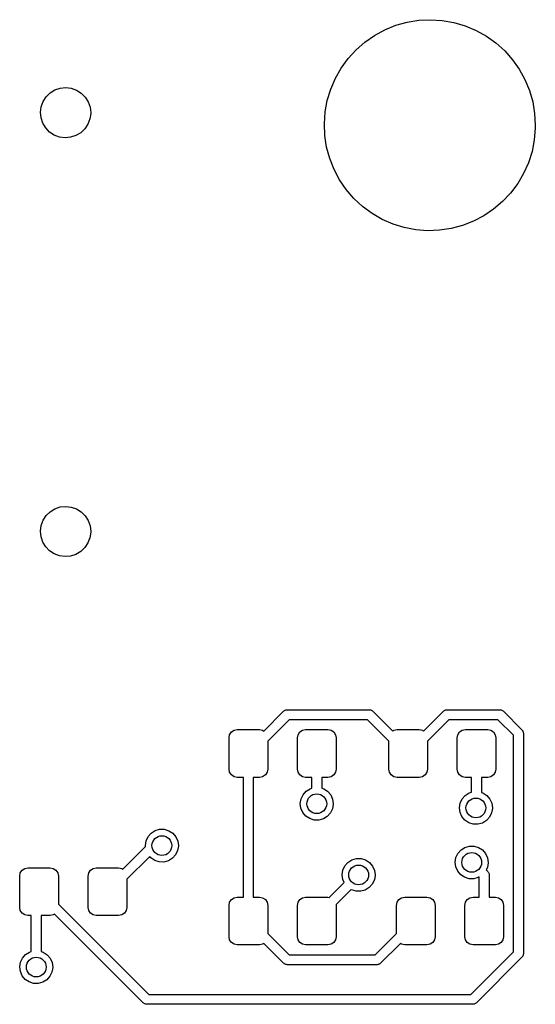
# Model space of a CAD drawing. Extents: x 2.72 to 6.24, y -5.23 to -2.47.
# Tile 10 of 10: x 5.61 to 6.23, y -3.65 to -2.47. Entities that reach past the tile are written whole.
import ezdxf

# ---------------------------------------------------------------- set-up
doc = ezdxf.new("R2010")
doc.units = 0
doc.header["$MEASUREMENT"] = 0
doc.layers.add('BLACK', color=7, linetype='CONTINUOUS')

msp = doc.modelspace()

# ---------------------------------------------------------------- linework, layer by layer
at = {"layer": 'BLACK', "linetype": 'CONTINUOUS'}
for p, q in [((6.0594, -2.48074), (6.07295, -2.47695)), ((6.07295, -2.47695), (6.08683, -2.47471)), ((6.08683, -2.47471), (6.10088, -2.47402)), ((6.10088, -2.47402), (6.11492, -2.4749)), ((6.11492, -2.4749), (6.12877, -2.47734)), ((6.12877, -2.47734), (6.14226, -2.48132)), ((6.03399, -2.4927), (6.04636, -2.48601)), ((6.04636, -2.48601), (6.0594, -2.48074)), ((6.14226, -2.48132), (6.15523, -2.48677)), ((6.15523, -2.48677), (6.16751, -2.49363)), ((6.01185, -2.50999), (6.02244, -2.50072)), ((6.02244, -2.50072), (6.03399, -2.4927)), ((6.16751, -2.49363), (6.17894, -2.50182)), ((6.17894, -2.50182), (6.18939, -2.51123)), ((6.00237, -2.52037), (6.01185, -2.50999)), ((6.18939, -2.51123), (6.19873, -2.52175)), ((5.9941, -2.53175), (6.00237, -2.52037)), ((6.19873, -2.52175), (6.20684, -2.53324)), ((5.98715, -2.54398), (5.9941, -2.53175)), ((6.20684, -2.53324), (6.21362, -2.54556)), ((5.98161, -2.55691), (5.98715, -2.54398)), ((6.21362, -2.54556), (6.21898, -2.55857)), ((5.64175, -2.56604), (5.64653, -2.56136)), ((5.64653, -2.56136), (5.65223, -2.55786)), ((5.65223, -2.55786), (5.65856, -2.5557)), ((5.65856, -2.5557), (5.66521, -2.555)), ((5.66521, -2.555), (5.67185, -2.55579)), ((5.67185, -2.55579), (5.67815, -2.55804)), ((5.67815, -2.55804), (5.6838, -2.56162)), ((5.6838, -2.56162), (5.68851, -2.56637)), ((5.97755, -2.57038), (5.98161, -2.55691)), ((6.21898, -2.55857), (6.22285, -2.57209)), ((5.63584, -2.57795), (5.63813, -2.57166)), ((5.63813, -2.57166), (5.64175, -2.56604)), ((5.68851, -2.56637), (5.69205, -2.57204)), ((5.69205, -2.57204), (5.69425, -2.57835)), ((5.97501, -2.58421), (5.97755, -2.57038)), ((6.22285, -2.57209), (6.2252, -2.58596)), ((5.635, -2.58458), (5.63584, -2.57795)), ((5.63566, -2.59124), (5.635, -2.58458)), ((5.69499, -2.58584), (5.69406, -2.59246)), ((5.69425, -2.57835), (5.695, -2.585)), ((5.695, -2.585), (5.69499, -2.58584)), ((5.97403, -2.59824), (5.97501, -2.58421)), ((5.63777, -2.59758), (5.63566, -2.59124)), ((5.64123, -2.6033), (5.63777, -2.59758)), ((5.69406, -2.59246), (5.69168, -2.59871)), ((6.2252, -2.58596), (6.22598, -2.6)), ((5.64588, -2.60812), (5.64123, -2.6033)), ((5.65147, -2.61178), (5.64588, -2.60812)), ((5.68314, -2.6089), (5.67739, -2.61232)), ((5.68798, -2.60428), (5.68314, -2.6089)), ((5.69168, -2.59871), (5.68798, -2.60428)), ((5.97462, -2.61229), (5.97403, -2.59824)), ((6.22594, -2.60352), (6.22476, -2.61753)), ((6.22598, -2.6), (6.22594, -2.60352)), ((5.65774, -2.61411), (5.65147, -2.61178)), ((5.66437, -2.61499), (5.65774, -2.61411)), ((5.67103, -2.61439), (5.66437, -2.61499)), ((5.67739, -2.61232), (5.67103, -2.61439)), ((5.97677, -2.62619), (5.97462, -2.61229)), ((6.22476, -2.61753), (6.22203, -2.63133)), ((5.98046, -2.63977), (5.97677, -2.62619)), ((6.22203, -2.63133), (6.21777, -2.64474)), ((5.98563, -2.65284), (5.98046, -2.63977)), ((5.99224, -2.66526), (5.98563, -2.65284)), ((6.21777, -2.64474), (6.21205, -2.65759)), ((6.00018, -2.67687), (5.99224, -2.66526)), ((6.21205, -2.65759), (6.20493, -2.66972)), ((6.00937, -2.68752), (6.00018, -2.67687)), ((6.20493, -2.66972), (6.19651, -2.68098)), ((6.01969, -2.69707), (6.00937, -2.68752)), ((6.18688, -2.69123), (6.17617, -2.70035)), ((6.19651, -2.68098), (6.18688, -2.69123)), ((6.03102, -2.70542), (6.01969, -2.69707)), ((6.17617, -2.70035), (6.16451, -2.70822)), ((6.0432, -2.71245), (6.03102, -2.70542)), ((6.05609, -2.71808), (6.0432, -2.71245)), ((6.15204, -2.71473), (6.13893, -2.71982)), ((6.16451, -2.70822), (6.15204, -2.71473)), ((6.06952, -2.72224), (6.05609, -2.71808)), ((6.08334, -2.72488), (6.06952, -2.72224)), ((6.09736, -2.72596), (6.08334, -2.72488)), ((6.11142, -2.72547), (6.09736, -2.72596)), ((6.12533, -2.72341), (6.11142, -2.72547)), ((6.13893, -2.71982), (6.12533, -2.72341)), ((5.65223, -3.05786), (5.65856, -3.0557)), ((5.65856, -3.0557), (5.66521, -3.055)), ((5.66521, -3.055), (5.67185, -3.05579)), ((5.67185, -3.05579), (5.67815, -3.05804)), ((5.63813, -3.07166), (5.64175, -3.06604)), ((5.64175, -3.06604), (5.64653, -3.06136)), ((5.64653, -3.06136), (5.65223, -3.05786)), ((5.67815, -3.05804), (5.6838, -3.06162)), ((5.6838, -3.06162), (5.68851, -3.06637)), ((5.68851, -3.06637), (5.69205, -3.07204)), ((5.635, -3.08458), (5.63584, -3.07795)), ((5.63584, -3.07795), (5.63813, -3.07166)), ((5.69205, -3.07204), (5.69425, -3.07835)), ((5.69425, -3.07835), (5.695, -3.085)), ((5.63566, -3.09124), (5.635, -3.08458)), ((5.63777, -3.09758), (5.63566, -3.09124)), ((5.69499, -3.08584), (5.69406, -3.09246)), ((5.695, -3.085), (5.69499, -3.08584)), ((5.64123, -3.1033), (5.63777, -3.09758)), ((5.69168, -3.09871), (5.68798, -3.10428)), ((5.69406, -3.09246), (5.69168, -3.09871)), ((5.64588, -3.10812), (5.64123, -3.1033)), ((5.65147, -3.11178), (5.64588, -3.10812)), ((5.65774, -3.11411), (5.65147, -3.11178)), ((5.66437, -3.11499), (5.65774, -3.11411)), ((5.67103, -3.11439), (5.66437, -3.11499)), ((5.67739, -3.11232), (5.67103, -3.11439)), ((5.68314, -3.1089), (5.67739, -3.11232)), ((5.68798, -3.10428), (5.68314, -3.1089)), ((5.90179, -3.32316), (5.92539, -3.29956)), ((5.92539, -3.29956), (5.92606, -3.29918)), ((5.92606, -3.29918), (5.92661, -3.29863)), ((5.92661, -3.29863), (5.92737, -3.29842)), ((5.92737, -3.29842), (5.92804, -3.29804)), ((5.92804, -3.29804), (5.92882, -3.29804)), ((5.92882, -3.29804), (5.92957, -3.29783)), ((5.92957, -3.29783), (6.02789, -3.29783)), ((6.02789, -3.29783), (6.02864, -3.29804)), ((6.02864, -3.29804), (6.02942, -3.29804)), ((6.02942, -3.29804), (6.0301, -3.29842)), ((6.0301, -3.29842), (6.03085, -3.29863)), ((6.03085, -3.29863), (6.0314, -3.29918)), ((6.0314, -3.29918), (6.03207, -3.29956)), ((6.03207, -3.29956), (6.05567, -3.32316)), ((6.09264, -3.32316), (6.11624, -3.29956)), ((6.11624, -3.29956), (6.11691, -3.29918)), ((6.11691, -3.29918), (6.11746, -3.29863)), ((6.11746, -3.29863), (6.11821, -3.29842)), ((6.11821, -3.29842), (6.11888, -3.29804)), ((6.11888, -3.29804), (6.11966, -3.29804)), ((6.11966, -3.29804), (6.12041, -3.29783)), ((6.12041, -3.29783), (6.18374, -3.29783)), ((6.18374, -3.29783), (6.18449, -3.29804)), ((6.18449, -3.29804), (6.18527, -3.29804)), ((6.18527, -3.29804), (6.18594, -3.29842)), ((6.18594, -3.29842), (6.18669, -3.29863)), ((6.18669, -3.29863), (6.18724, -3.29918)), ((6.18724, -3.29918), (6.18792, -3.29956)), ((6.18792, -3.29956), (6.21002, -3.32167)), ((5.93201, -3.30965), (5.90644, -3.33522)), ((6.02545, -3.30965), (5.93201, -3.30965)), ((6.05102, -3.33522), (6.02545, -3.30965)), ((6.12286, -3.30965), (6.09728, -3.33522)), ((6.18129, -3.30965), (6.12286, -3.30965)), ((6.19994, -3.32829), (6.18129, -3.30965)), ((5.86093, -3.32753), (5.86306, -3.32434)), ((5.86306, -3.32434), (5.86625, -3.32221)), ((5.86625, -3.32221), (5.87002, -3.32146)), ((5.87002, -3.32146), (5.89659, -3.32146)), ((5.89659, -3.32146), (5.90036, -3.32221)), ((5.90036, -3.32221), (5.90179, -3.32316)), ((5.94262, -3.32753), (5.94475, -3.32434)), ((5.94475, -3.32434), (5.94795, -3.32221)), ((5.94795, -3.32221), (5.95171, -3.32146)), ((5.95171, -3.32146), (5.97829, -3.32146)), ((5.97829, -3.32146), (5.98205, -3.32221)), ((5.98205, -3.32221), (5.98525, -3.32434)), ((5.98525, -3.32434), (5.98738, -3.32753)), ((6.05567, -3.32316), (6.0571, -3.32221)), ((6.0571, -3.32221), (6.06087, -3.32146)), ((6.06087, -3.32146), (6.08744, -3.32146)), ((6.08744, -3.32146), (6.09121, -3.32221)), ((6.09121, -3.32221), (6.09264, -3.32316)), ((6.13347, -3.32753), (6.1356, -3.32434)), ((6.1356, -3.32434), (6.13879, -3.32221)), ((6.13879, -3.32221), (6.14256, -3.32146)), ((6.14256, -3.32146), (6.16913, -3.32146)), ((6.16913, -3.32146), (6.1729, -3.32221)), ((6.1729, -3.32221), (6.17609, -3.32434)), ((6.17609, -3.32434), (6.17823, -3.32753)), ((6.21002, -3.32167), (6.21041, -3.32234)), ((6.21041, -3.32234), (6.21096, -3.32289)), ((6.21096, -3.32289), (6.21116, -3.32364)), ((6.21116, -3.32364), (6.21155, -3.32432)), ((6.21155, -3.32432), (6.21155, -3.3251)), ((6.21155, -3.3251), (6.21175, -3.32585)), ((6.21175, -3.32585), (6.21175, -3.58915)), ((5.86018, -3.3313), (5.86093, -3.32753)), ((5.86018, -3.3687), (5.86018, -3.3313)), ((5.90644, -3.33522), (5.90644, -3.3687)), ((5.94187, -3.3313), (5.94262, -3.32753)), ((5.94187, -3.3687), (5.94187, -3.3313)), ((5.98738, -3.32753), (5.98813, -3.3313)), ((5.98813, -3.3313), (5.98813, -3.3687)), ((6.05102, -3.3687), (6.05102, -3.33522)), ((6.09728, -3.33522), (6.09728, -3.3687)), ((6.13272, -3.3313), (6.13347, -3.32753)), ((6.13272, -3.3687), (6.13272, -3.3313)), ((6.17823, -3.32753), (6.17898, -3.3313)), ((6.17898, -3.3313), (6.17898, -3.3687)), ((6.19994, -3.58671), (6.19994, -3.32829)), ((5.86093, -3.37247), (5.86018, -3.3687)), ((5.86306, -3.37566), (5.86093, -3.37247)), ((5.90569, -3.37247), (5.90355, -3.37566)), ((5.90644, -3.3687), (5.90569, -3.37247)), ((5.94262, -3.37247), (5.94187, -3.3687)), ((5.94475, -3.37566), (5.94262, -3.37247)), ((5.98738, -3.37247), (5.98525, -3.37566)), ((5.98813, -3.3687), (5.98738, -3.37247)), ((6.05177, -3.37247), (6.05102, -3.3687)), ((6.05391, -3.37566), (6.05177, -3.37247)), ((6.09653, -3.37247), (6.0944, -3.37566)), ((6.09728, -3.3687), (6.09653, -3.37247)), ((6.13347, -3.37247), (6.13272, -3.3687)), ((6.1356, -3.37566), (6.13347, -3.37247)), ((6.17823, -3.37247), (6.17609, -3.37566)), ((6.17898, -3.3687), (6.17823, -3.37247)), ((5.86625, -3.37779), (5.86306, -3.37566)), ((5.87002, -3.37854), (5.86625, -3.37779)), ((5.8774, -3.37854), (5.87002, -3.37854)), ((5.8774, -3.52146), (5.8774, -3.37854)), ((5.89659, -3.37854), (5.88921, -3.37854)), ((5.88921, -3.37854), (5.88921, -3.52146)), ((5.90036, -3.37779), (5.89659, -3.37854)), ((5.90355, -3.37566), (5.90036, -3.37779)), ((5.94795, -3.37779), (5.94475, -3.37566)), ((5.95171, -3.37854), (5.94795, -3.37779)), ((5.95909, -3.37854), (5.95171, -3.37854)), ((5.95909, -3.39142), (5.95909, -3.37854)), ((5.97829, -3.37854), (5.97091, -3.37854)), ((5.97091, -3.37854), (5.97091, -3.39143)), ((5.98205, -3.37779), (5.97829, -3.37854)), ((5.98525, -3.37566), (5.98205, -3.37779)), ((6.0571, -3.37779), (6.05391, -3.37566)), ((6.06087, -3.37854), (6.0571, -3.37779)), ((6.08744, -3.37854), (6.06087, -3.37854)), ((6.09121, -3.37779), (6.08744, -3.37854)), ((6.0944, -3.37566), (6.09121, -3.37779)), ((6.13879, -3.37779), (6.1356, -3.37566)), ((6.14256, -3.37854), (6.13879, -3.37779)), ((6.14994, -3.37854), (6.14256, -3.37854)), ((6.14994, -3.39618), (6.14994, -3.37854)), ((6.16913, -3.37854), (6.16175, -3.37854)), ((6.16175, -3.37854), (6.16175, -3.39668)), ((6.1729, -3.37779), (6.16913, -3.37854)), ((6.17609, -3.37566), (6.1729, -3.37779)), ((5.94855, -3.39919), (5.95224, -3.39501)), ((5.95224, -3.39501), (5.95696, -3.39203)), ((5.95696, -3.39203), (5.95909, -3.39142)), ((5.97091, -3.39143), (5.97326, -3.39213)), ((5.97326, -3.39213), (5.97794, -3.39517)), ((5.97794, -3.39517), (5.98158, -3.39939)), ((6.14696, -3.39703), (6.14994, -3.39618)), ((6.16175, -3.39668), (6.16326, -3.39713)), ((5.94532, -3.40976), (5.94618, -3.40424)), ((5.94618, -3.40424), (5.94855, -3.39919)), ((5.98158, -3.39939), (5.98389, -3.40448)), ((5.98389, -3.40448), (5.98469, -3.41)), ((6.13618, -3.40924), (6.13855, -3.40419)), ((6.13855, -3.40419), (6.14224, -3.40001)), ((6.14224, -3.40001), (6.14696, -3.39703)), ((6.16326, -3.39713), (6.16794, -3.40017)), ((6.16794, -3.40017), (6.17158, -3.40439)), ((6.17158, -3.40439), (6.17389, -3.40948)), ((5.94604, -3.41529), (5.94532, -3.40976)), ((5.94829, -3.4204), (5.94604, -3.41529)), ((5.98375, -3.41598), (5.98132, -3.42101)), ((5.98468, -3.41048), (5.98375, -3.41598)), ((5.98469, -3.41), (5.98468, -3.41048)), ((6.13532, -3.41476), (6.13618, -3.40924)), ((6.13604, -3.42029), (6.13532, -3.41476)), ((6.13829, -3.4254), (6.13604, -3.42029)), ((6.17468, -3.41548), (6.17375, -3.42098)), ((6.17389, -3.40948), (6.17469, -3.415)), ((6.17469, -3.415), (6.17468, -3.41548)), ((5.95188, -3.42467), (5.94829, -3.4204)), ((5.95653, -3.42777), (5.95188, -3.42467)), ((5.96185, -3.42943), (5.95653, -3.42777)), ((5.96743, -3.42953), (5.96185, -3.42943)), ((5.97282, -3.42807), (5.96743, -3.42953)), ((5.97757, -3.42515), (5.97282, -3.42807)), ((5.98132, -3.42101), (5.97757, -3.42515)), ((6.14188, -3.42967), (6.13829, -3.4254)), ((6.14653, -3.43277), (6.14188, -3.42967)), ((6.16757, -3.43015), (6.16282, -3.43307)), ((6.17132, -3.42601), (6.16757, -3.43015)), ((6.17375, -3.42098), (6.17132, -3.42601)), ((5.76724, -3.44501), (5.77196, -3.44203)), ((5.77196, -3.44203), (5.77733, -3.4405)), ((5.77733, -3.4405), (5.78291, -3.44053)), ((5.78291, -3.44053), (5.78826, -3.44213)), ((5.78826, -3.44213), (5.79294, -3.44517)), ((6.15185, -3.43443), (6.14653, -3.43277)), ((6.15743, -3.43453), (6.15185, -3.43443)), ((6.16282, -3.43307), (6.15743, -3.43453)), ((5.76032, -3.45976), (5.76118, -3.45424)), ((5.76118, -3.45424), (5.76355, -3.44919)), ((5.76355, -3.44919), (5.76724, -3.44501)), ((5.79294, -3.44517), (5.79658, -3.44939)), ((5.79658, -3.44939), (5.79889, -3.45448)), ((5.79889, -3.45448), (5.79969, -3.46)), ((5.73349, -3.48816), (5.7605, -3.46115)), ((5.7605, -3.46115), (5.76032, -3.45976)), ((5.79875, -3.46598), (5.79632, -3.47101)), ((5.79968, -3.46048), (5.79875, -3.46598)), ((5.79969, -3.46), (5.79968, -3.46048)), ((6.13355, -3.46919), (6.13724, -3.46501)), ((6.13724, -3.46501), (6.14196, -3.46203)), ((6.14196, -3.46203), (6.14733, -3.4605)), ((6.14733, -3.4605), (6.15291, -3.46053)), ((6.15291, -3.46053), (6.15826, -3.46213)), ((6.15826, -3.46213), (6.16294, -3.46517)), ((6.16294, -3.46517), (6.16658, -3.46939)), ((5.76542, -3.47293), (5.73813, -3.50022)), ((5.76688, -3.47467), (5.76542, -3.47293)), ((5.77153, -3.47777), (5.76688, -3.47467)), ((5.77685, -3.47943), (5.77153, -3.47777)), ((5.78782, -3.47807), (5.78243, -3.47953)), ((5.79257, -3.47515), (5.78782, -3.47807)), ((5.79632, -3.47101), (5.79257, -3.47515)), ((6.00224, -3.48001), (6.00696, -3.47703)), ((6.00696, -3.47703), (6.01233, -3.4755)), ((6.01233, -3.4755), (6.01791, -3.47553)), ((6.01791, -3.47553), (6.02326, -3.47713)), ((6.02326, -3.47713), (6.02794, -3.48017)), ((6.13032, -3.47976), (6.13118, -3.47424)), ((6.13118, -3.47424), (6.13355, -3.46919)), ((6.16658, -3.46939), (6.16889, -3.47448)), ((6.16889, -3.47448), (6.16969, -3.48)), ((5.61093, -3.49253), (5.61306, -3.48934)), ((5.61306, -3.48934), (5.61625, -3.48721)), ((5.61625, -3.48721), (5.62002, -3.48646)), ((5.62002, -3.48646), (5.64659, -3.48646)), ((5.64659, -3.48646), (5.65036, -3.48721)), ((5.65036, -3.48721), (5.65355, -3.48934)), ((5.65355, -3.48934), (5.65569, -3.49253)), ((5.69262, -3.49253), (5.69475, -3.48934)), ((5.69475, -3.48934), (5.69795, -3.48721)), ((5.69795, -3.48721), (5.70171, -3.48646)), ((5.70171, -3.48646), (5.72829, -3.48646)), ((5.72829, -3.48646), (5.73205, -3.48721)), ((5.73205, -3.48721), (5.73349, -3.48816)), ((5.78243, -3.47953), (5.77685, -3.47943)), ((5.99532, -3.49476), (5.99618, -3.48924)), ((5.99618, -3.48924), (5.99855, -3.48419)), ((5.99855, -3.48419), (6.00224, -3.48001)), ((6.02794, -3.48017), (6.03158, -3.48439)), ((6.03158, -3.48439), (6.03389, -3.48948)), ((6.03389, -3.48948), (6.03469, -3.495)), ((6.13104, -3.48529), (6.13032, -3.47976)), ((6.13329, -3.4904), (6.13104, -3.48529)), ((6.13688, -3.49467), (6.13329, -3.4904)), ((6.16875, -3.48598), (6.16731, -3.48896)), ((6.16731, -3.48896), (6.16918, -3.49082)), ((6.16968, -3.48048), (6.16875, -3.48598)), ((6.16918, -3.49082), (6.16956, -3.4915)), ((6.16969, -3.48), (6.16968, -3.48048)), ((5.61018, -3.4963), (5.61093, -3.49253)), ((5.61018, -3.5337), (5.61018, -3.4963)), ((5.65569, -3.49253), (5.65644, -3.4963)), ((5.65644, -3.4963), (5.65644, -3.52978)), ((5.69187, -3.4963), (5.69262, -3.49253)), ((5.69187, -3.5337), (5.69187, -3.4963)), ((5.73813, -3.50022), (5.73813, -3.5337)), ((5.99604, -3.50029), (5.99532, -3.49476)), ((5.99766, -3.50398), (5.99604, -3.50029)), ((6.03375, -3.50098), (6.03132, -3.50601)), ((6.03468, -3.49548), (6.03375, -3.50098)), ((6.03469, -3.495), (6.03468, -3.49548)), ((6.14153, -3.49777), (6.13688, -3.49467)), ((6.14685, -3.49943), (6.14153, -3.49777)), ((6.15243, -3.49953), (6.14685, -3.49943)), ((6.15782, -3.49807), (6.15243, -3.49953)), ((6.15899, -3.49734), (6.15782, -3.49807)), ((6.15909, -3.49745), (6.15899, -3.49734)), ((6.15909, -3.52146), (6.15909, -3.49745)), ((6.16956, -3.4915), (6.17011, -3.49205)), ((6.17011, -3.49205), (6.17032, -3.4928)), ((6.17032, -3.4928), (6.1707, -3.49347)), ((6.1707, -3.49347), (6.1707, -3.49425)), ((6.1707, -3.49425), (6.17091, -3.495)), ((6.17091, -3.495), (6.17091, -3.52146)), ((5.97988, -3.52177), (5.99766, -3.50398)), ((6.00596, -3.51239), (5.98795, -3.5304)), ((6.00653, -3.51277), (6.00596, -3.51239)), ((6.01185, -3.51443), (6.00653, -3.51277)), ((6.02282, -3.51307), (6.01743, -3.51453)), ((6.02757, -3.51015), (6.02282, -3.51307)), ((6.03132, -3.50601), (6.02757, -3.51015)), ((5.86093, -3.52753), (5.86306, -3.52434)), ((5.86306, -3.52434), (5.86625, -3.52221)), ((5.86625, -3.52221), (5.87002, -3.52146)), ((5.87002, -3.52146), (5.8774, -3.52146)), ((5.88921, -3.52146), (5.89659, -3.52146)), ((5.89659, -3.52146), (5.90036, -3.52221)), ((5.90036, -3.52221), (5.90355, -3.52434)), ((5.90355, -3.52434), (5.90569, -3.52753)), ((5.94262, -3.52753), (5.94475, -3.52434)), ((5.94475, -3.52434), (5.94795, -3.52221)), ((5.94795, -3.52221), (5.95171, -3.52146)), ((5.95171, -3.52146), (5.97829, -3.52146)), ((5.97829, -3.52146), (5.97988, -3.52177)), ((6.01743, -3.51453), (6.01185, -3.51443)), ((6.06093, -3.52753), (6.06306, -3.52434)), ((6.06306, -3.52434), (6.06625, -3.52221)), ((6.06625, -3.52221), (6.07002, -3.52146)), ((6.07002, -3.52146), (6.09659, -3.52146)), ((6.09659, -3.52146), (6.10036, -3.52221)), ((6.10036, -3.52221), (6.10355, -3.52434)), ((6.10355, -3.52434), (6.10569, -3.52753)), ((6.14262, -3.52753), (6.14475, -3.52434)), ((6.14475, -3.52434), (6.14795, -3.52221)), ((6.14795, -3.52221), (6.15171, -3.52146)), ((6.15171, -3.52146), (6.15909, -3.52146)), ((6.17091, -3.52146), (6.17829, -3.52146)), ((6.17829, -3.52146), (6.18205, -3.52221)), ((6.18205, -3.52221), (6.18525, -3.52434)), ((6.18525, -3.52434), (6.18738, -3.52753)), ((5.61093, -3.53747), (5.61018, -3.5337)), ((5.61306, -3.54066), (5.61093, -3.53747)), ((5.65644, -3.52978), (5.76426, -3.6376)), ((5.69262, -3.53747), (5.69187, -3.5337)), ((5.69475, -3.54066), (5.69262, -3.53747)), ((5.73738, -3.53747), (5.73525, -3.54066)), ((5.73813, -3.5337), (5.73738, -3.53747)), ((5.86018, -3.5313), (5.86093, -3.52753)), ((5.86018, -3.5687), (5.86018, -3.5313)), ((5.90569, -3.52753), (5.90644, -3.5313)), ((5.90644, -3.5313), (5.90644, -3.56478)), ((5.94187, -3.5313), (5.94262, -3.52753)), ((5.94187, -3.5687), (5.94187, -3.5313)), ((5.98795, -3.5304), (5.98813, -3.5313)), ((5.98813, -3.5313), (5.98813, -3.5687)), ((6.06018, -3.5313), (6.06093, -3.52753)), ((6.06018, -3.56478), (6.06018, -3.5313)), ((6.10569, -3.52753), (6.10644, -3.5313)), ((6.10644, -3.5313), (6.10644, -3.5687)), ((6.14187, -3.5313), (6.14262, -3.52753)), ((6.14187, -3.5687), (6.14187, -3.5313)), ((6.18738, -3.52753), (6.18813, -3.5313)), ((6.18813, -3.5313), (6.18813, -3.5687)), ((5.61625, -3.54279), (5.61306, -3.54066)), ((5.62002, -3.54354), (5.61625, -3.54279)), ((5.62409, -3.54354), (5.62002, -3.54354)), ((5.62409, -3.58642), (5.62409, -3.54354)), ((5.64659, -3.54354), (5.63591, -3.54354)), ((5.63591, -3.54354), (5.63591, -3.58643)), ((5.65036, -3.54279), (5.64659, -3.54354)), ((5.65179, -3.54184), (5.65036, -3.54279)), ((5.75764, -3.64768), (5.65179, -3.54184)), ((5.69795, -3.54279), (5.69475, -3.54066)), ((5.70171, -3.54354), (5.69795, -3.54279)), ((5.72829, -3.54354), (5.70171, -3.54354)), ((5.73205, -3.54279), (5.72829, -3.54354)), ((5.73525, -3.54066), (5.73205, -3.54279)), ((5.86093, -3.57247), (5.86018, -3.5687)), ((5.86306, -3.57566), (5.86093, -3.57247)), ((5.90644, -3.56478), (5.93201, -3.59035)), ((5.94262, -3.57247), (5.94187, -3.5687)), ((5.94475, -3.57566), (5.94262, -3.57247)), ((5.98738, -3.57247), (5.98525, -3.57566)), ((5.98813, -3.5687), (5.98738, -3.57247)), ((6.0346, -3.59035), (6.06018, -3.56478)), ((6.10569, -3.57247), (6.10355, -3.57566)), ((6.10644, -3.5687), (6.10569, -3.57247)), ((6.14262, -3.57247), (6.14187, -3.5687)), ((6.14475, -3.57566), (6.14262, -3.57247)), ((6.18738, -3.57247), (6.18525, -3.57566)), ((6.18813, -3.5687), (6.18738, -3.57247)), ((5.86625, -3.57779), (5.86306, -3.57566)), ((5.87002, -3.57854), (5.86625, -3.57779)), ((5.89659, -3.57854), (5.87002, -3.57854)), ((5.90036, -3.57779), (5.89659, -3.57854)), ((5.90179, -3.57684), (5.90036, -3.57779)), ((5.92539, -3.60044), (5.90179, -3.57684)), ((5.94795, -3.57779), (5.94475, -3.57566)), ((5.95171, -3.57854), (5.94795, -3.57779)), ((5.97829, -3.57854), (5.95171, -3.57854)), ((5.98205, -3.57779), (5.97829, -3.57854)), ((5.98525, -3.57566), (5.98205, -3.57779)), ((6.06482, -3.57684), (6.04122, -3.60044)), ((6.06625, -3.57779), (6.06482, -3.57684)), ((6.07002, -3.57854), (6.06625, -3.57779)), ((6.09659, -3.57854), (6.07002, -3.57854)), ((6.10036, -3.57779), (6.09659, -3.57854)), ((6.10355, -3.57566), (6.10036, -3.57779)), ((6.14795, -3.57779), (6.14475, -3.57566)), ((6.15171, -3.57854), (6.14795, -3.57779)), ((6.17829, -3.57854), (6.15171, -3.57854)), ((6.18205, -3.57779), (6.17829, -3.57854)), ((6.18525, -3.57566), (6.18205, -3.57779)), ((5.61118, -3.59924), (5.61355, -3.59419)), ((5.61355, -3.59419), (5.61724, -3.59001)), ((5.61724, -3.59001), (5.62196, -3.58703)), ((5.62196, -3.58703), (5.62409, -3.58642)), ((5.63591, -3.58643), (5.63826, -3.58713)), ((5.63826, -3.58713), (5.64294, -3.59017)), ((5.64294, -3.59017), (5.64658, -3.59439)), ((5.64658, -3.59439), (5.64889, -3.59948)), ((5.93201, -3.59035), (6.0346, -3.59035)), ((6.14905, -3.6376), (6.19994, -3.58671)), ((6.21002, -3.59333), (6.15567, -3.64768)), ((6.21041, -3.59266), (6.21002, -3.59333)), ((6.21096, -3.59211), (6.21041, -3.59266)), ((6.21116, -3.59136), (6.21096, -3.59211)), ((6.21155, -3.59068), (6.21116, -3.59136)), ((6.21175, -3.58915), (6.21155, -3.5899)), ((6.21155, -3.5899), (6.21155, -3.59068)), ((5.61032, -3.60476), (5.61118, -3.59924)), ((5.61104, -3.61029), (5.61032, -3.60476)), ((5.64968, -3.60548), (5.64875, -3.61098)), ((5.64889, -3.59948), (5.64969, -3.605)), ((5.64969, -3.605), (5.64968, -3.60548)), ((5.92606, -3.60082), (5.92539, -3.60044)), ((5.92661, -3.60137), (5.92606, -3.60082)), ((5.92737, -3.60158), (5.92661, -3.60137)), ((5.92804, -3.60196), (5.92737, -3.60158)), ((5.92882, -3.60196), (5.92804, -3.60196)), ((5.92957, -3.60217), (5.92882, -3.60196)), ((6.03705, -3.60217), (5.92957, -3.60217)), ((6.0378, -3.60196), (6.03705, -3.60217)), ((6.03858, -3.60196), (6.0378, -3.60196)), ((6.03925, -3.60158), (6.03858, -3.60196)), ((6.04, -3.60137), (6.03925, -3.60158)), ((6.04055, -3.60082), (6.04, -3.60137)), ((6.04122, -3.60044), (6.04055, -3.60082)), ((5.61329, -3.6154), (5.61104, -3.61029)), ((5.61688, -3.61967), (5.61329, -3.6154)), ((5.62153, -3.62277), (5.61688, -3.61967)), ((5.64257, -3.62015), (5.63782, -3.62307)), ((5.64632, -3.61601), (5.64257, -3.62015)), ((5.64875, -3.61098), (5.64632, -3.61601)), ((5.62685, -3.62443), (5.62153, -3.62277)), ((5.63243, -3.62453), (5.62685, -3.62443)), ((5.63782, -3.62307), (5.63243, -3.62453)), ((5.76426, -3.6376), (6.14905, -3.6376)), ((5.75831, -3.64807), (5.75764, -3.64768)), ((5.75886, -3.64862), (5.75831, -3.64807)), ((5.75961, -3.64882), (5.75886, -3.64862)), ((5.76028, -3.64921), (5.75961, -3.64882)), ((5.76106, -3.64921), (5.76028, -3.64921)), ((5.76181, -3.64941), (5.76106, -3.64921)), ((6.1515, -3.64941), (5.76181, -3.64941)), ((6.15225, -3.64921), (6.1515, -3.64941)), ((6.15302, -3.64921), (6.15225, -3.64921)), ((6.1537, -3.64882), (6.15302, -3.64921)), ((6.15445, -3.64862), (6.1537, -3.64882)), ((6.155, -3.64807), (6.15445, -3.64862)), ((6.15567, -3.64768), (6.155, -3.64807))]:
    msp.add_line(p, q, dxfattribs=at)
at = {"layer": 'BLACK'}
for centre in [(5.965, -3.41), (6.155, -3.415), (5.78, -3.46), (6.15, -3.48), (6.015, -3.495), (5.63, -3.605)]:
    msp.add_circle(centre, 0.01181, dxfattribs=at)

doc.saveas('drawing.dxf')
